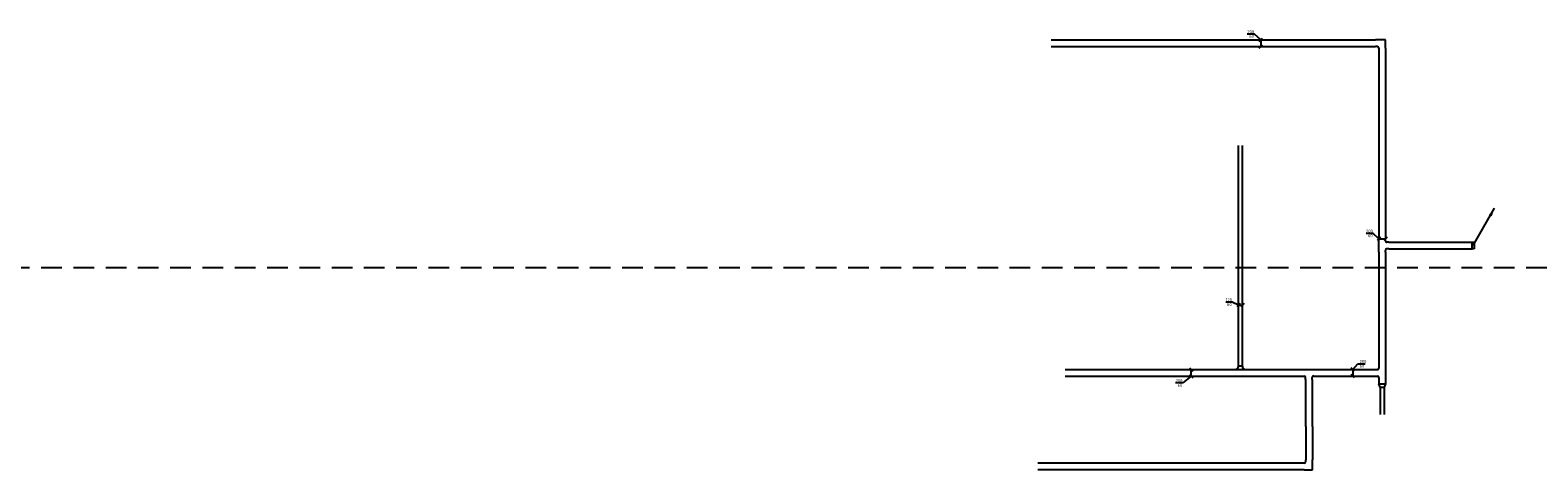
# Model space of a CAD drawing. Header units: millimetres. Extents: x -28157 to 193371, y -2151 to 171990.
# Tile 10 of 31: x 15135 to 60668, y 65871 to 79139. Entities that reach past the tile are written whole.
import ezdxf

# ---------------------------------------------------------------- set-up
doc = ezdxf.new("R2010")
doc.units = ezdxf.units.MM
doc.header["$LTSCALE"] = 50
doc.linetypes.add('2322122_a', pattern=[19.5, 12.5, -7])
doc.layers.get('0').update_dxf_attribs({"linetype": 'CONTINUOUS'})
for name, color, linetype in [('EL6131--_KG_D', 6, 'CONTINUOUS'), ('EM6131--_KG', 7, 'CONTINUOUS'), ('Sparingen Heegt', 6, 'CONTINUOUS')]:
    doc.layers.add(name, color=color, linetype=linetype)
doc.layers.add('Referentiepunt', color=253, linetype='CONTINUOUS', plot=False)
doc.styles.add('BURO-012', font='BUROFONT.shx', dxfattribs={"height": 120})
doc.styles.add('STABICAD-018', font='ISOCP.SHX', dxfattribs={"height": 90})

# ---------------------------------------------------------------- blocks, each defined once
blk = doc.blocks.new('*U384')
at = {"color": 0, "linetype": 'Continuous'}
for p, q in [((0, 155, -2730), (0, -155, -2730)), ((95, 60, -2730), (100, 60, -2730)), ((100, -60, -2730), (100, 60, -2730)), ((100, -60, -2730), (95, -60, -2730))]:
    blk.add_line(p, q, dxfattribs=at)
for centre, start, end in [((95, 155, -2730), 180, 270), ((95, -155, -2730), 90, 180)]:
    blk.add_arc(centre, 95, start, end, dxfattribs=at)
at = {"layer": 'Sparingen Heegt', "color": 2, "style": 'BURO-012'}
for tag in ['ELEMENTCODE', 'POSITIONCODE', 'SECTIONCODE']:
    blk.add_attdef(tag, (51684, 68898, 2730), '', height=2, dxfattribs=at)
at = {"layer": 'Sparingen Heegt', "style": 'BURO-012'}
blk.add_attdef('CODE', (51684, 68898, 2730), '', height=1.8, dxfattribs=at)
blk = doc.blocks.new('*U385')
at = {"color": 0, "linetype": 'Continuous'}
for p, q in [((0, 60, -2730), (6656, 60, -2730)), ((0, -60, -2730), (6656, -60, -2730))]:
    blk.add_line(p, q, dxfattribs=at)
at = {"layer": 'Sparingen Heegt', "color": 2, "style": 'BURO-012'}
for tag in ['ELEMENTCODE', 'POSITIONCODE', 'SECTIONCODE']:
    blk.add_attdef(tag, (51684, 68998, 2730), '', height=2, dxfattribs=at)
at = {"layer": 'Sparingen Heegt', "style": 'BURO-012'}
blk.add_attdef('CODE', (51684, 68998, 2730), '', height=1.8, dxfattribs=at)
blk = doc.blocks.new('*U390')
at = {"color": 0, "linetype": 'Continuous'}
for p, q in [((0, 100, -2730), (7162, 100, -2730)), ((0, -100, -2730), (7162, -100, -2730))]:
    blk.add_line(p, q, dxfattribs=at)
at = {"layer": 'Sparingen Heegt', "color": 2, "style": 'BURO-012'}
for tag in ['ELEMENTCODE', 'POSITIONCODE', 'SECTIONCODE']:
    blk.add_attdef(tag, (46391, 68798, 2730), '', height=2, dxfattribs=at)
at = {"layer": 'Sparingen Heegt', "style": 'BURO-012'}
blk.add_attdef('CODE', (46391, 68798, 2730), '', height=1.8, dxfattribs=at)
blk = doc.blocks.new('*U316')
at = {"color": 0, "linetype": 'Continuous'}
for p, q in [((0, 100, -2730), (9793, 100, -2730)), ((0, -100, -2730), (9793, -100, -2730))]:
    blk.add_line(p, q, dxfattribs=at)
at = {"layer": 'Sparingen Heegt', "color": 2, "style": 'BURO-012'}
for tag in ['ELEMENTCODE', 'POSITIONCODE', 'SECTIONCODE']:
    blk.add_attdef(tag, (45974, 78743, 2730), '', height=2, dxfattribs=at)
at = {"layer": 'Sparingen Heegt', "style": 'BURO-012'}
blk.add_attdef('CODE', (45974, 78743, 2730), '', height=1.8, dxfattribs=at)
blk = doc.blocks.new('*U318')
at = {"color": 0, "linetype": 'Continuous'}
for p, q in [((-150, 100, -2730), (-200, 100, -2730)), ((-100, 150, -2730), (-100, 200, -2730)), ((100, 150, -2730), (100, 200, -2730)), ((100, -100, -2730), (100, 150, -2730)), ((-150, -100, -2730), (-200, -100, -2730)), ((-150, -100, -2730), (100, -100, -2730))]:
    blk.add_line(p, q, dxfattribs=at)
blk.add_arc((-150, 150, -2730), 50, 270, 0, dxfattribs=at)
at = {"layer": 'Sparingen Heegt', "color": 2, "style": 'BURO-012'}
for tag in ['ELEMENTCODE', 'POSITIONCODE', 'SECTIONCODE']:
    blk.add_attdef(tag, (55966, 78743, 2730), '', height=2, dxfattribs=at)
at = {"layer": 'Sparingen Heegt', "style": 'BURO-012'}
blk.add_attdef('CODE', (55966, 78743, 2730), '', height=1.8, dxfattribs=at)
blk = doc.blocks.new('*U381')
at = {"color": 0, "linetype": 'Continuous'}
for p, q in [((0, 100, -2730), (5704, 100, -2730)), ((0, -100, -2730), (5704, -100, -2730))]:
    blk.add_line(p, q, dxfattribs=at)
at = {"layer": 'Sparingen Heegt', "color": 2, "style": 'BURO-012'}
for tag in ['ELEMENTCODE', 'POSITIONCODE', 'SECTIONCODE']:
    blk.add_attdef(tag, (55966, 78543, 2730), '', height=2, dxfattribs=at)
at = {"layer": 'Sparingen Heegt', "style": 'BURO-012'}
blk.add_attdef('CODE', (55966, 78543, 2730), '', height=1.8, dxfattribs=at)
blk = doc.blocks.new('*U382')
at = {"color": 0, "linetype": 'Continuous'}
for p, q in [((0, 100, -2730), (2414, 100, -2730)), ((0, -100, -2730), (2414, -100, -2730))]:
    blk.add_line(p, q, dxfattribs=at)
at = {"layer": 'Sparingen Heegt', "color": 2, "style": 'BURO-012'}
for tag, p in [('ELEMENTCODE', (56166, 72639, 2730)), ('SECTIONCODE', (56166, 72639, 2730)), ('POSITIONCODE', (56766, 72789, 2730))]:
    blk.add_attdef(tag, p, '', height=2, dxfattribs=at)
at = {"layer": 'Sparingen Heegt', "style": 'BURO-012'}
blk.add_attdef('CODE', (56166, 72639, 2730), '', height=1.8, dxfattribs=at)
blk = doc.blocks.new('*U311')
at = {"color": 0, "linetype": 'Continuous'}
for p, q in [((-187, 91, -2730), (-381, 91, -2730)), ((0, 0, -2730), (-187, 91, -2730)), ((50, 50, -2730), (-50, -50, -2730)), ((0, 0, -2730), (120, 0, -2730)), ((170, 50, -2730), (70, -50, -2730))]:
    blk.add_line(p, q, dxfattribs=at)
at = {"color": 0, "linetype": 'Continuous', "style": 'STABICAD-018'}
for s, p in [('120', (-381, 116, -2730)), ('60', (-342, -24, -2730))]:
    blk.add_text(s, height=90, dxfattribs=at).set_placement(p)
at = {"layer": 'Sparingen Heegt', "style": 'BURO-012'}
blk.add_attdef('CODE', (51624, 70840, 2730), '', height=1.8, dxfattribs=at)
blk = doc.blocks.new('*U309')
at = {"color": 0, "linetype": 'Continuous'}
for p, q in [((0, 0, -2730), (-258, -205, -2730)), ((-50, 250, -2730), (50, 150, -2730)), ((-50, 50, -2730), (50, -50, -2730)), ((0, 0, -2730), (0, 200, -2730)), ((-258, -205, -2730), (-473, -205, -2730))]:
    blk.add_line(p, q, dxfattribs=at)
at = {"color": 0, "linetype": 'Continuous', "style": 'STABICAD-018'}
for s, p in [('200', (-473, -180, -2730)), ('60', (-413, -320, -2730))]:
    blk.add_text(s, height=90, dxfattribs=at).set_placement(p)
at = {"layer": 'Sparingen Heegt', "style": 'BURO-012'}
blk.add_attdef('CODE', (50202, 68698, 2730), '', height=1.8, dxfattribs=at)
blk = doc.blocks.new('*U308')
at = {"color": 0, "linetype": 'Continuous'}
for p, q in [((50, -50, -2730), (-50, 50, -2730)), ((0, 0, -2730), (152, 174, -2730)), ((0, 0, -2730), (0, -200, -2730)), ((152, 174, -2730), (366, 174, -2730)), ((50, -250, -2730), (-50, -150, -2730))]:
    blk.add_line(p, q, dxfattribs=at)
at = {"color": 0, "linetype": 'Continuous', "style": 'STABICAD-018'}
for s, p in [('200', (202, 199, -2730)), ('60', (202, 59, -2730))]:
    blk.add_text(s, height=90, dxfattribs=at).set_placement(p)
at = {"layer": 'Sparingen Heegt', "style": 'BURO-012'}
blk.add_attdef('CODE', (55404, 68898, 2730), '', height=1.8, dxfattribs=at)
blk = doc.blocks.new('*U307')
at = {"color": 0, "linetype": 'Continuous'}
for p, q in [((-173, 167, -2730), (-388, 167, -2730)), ((0, 0, -2730), (-173, 167, -2730)), ((50, 50, -2730), (-50, -50, -2730)), ((0, 0, -2730), (200, 0, -2730)), ((250, 50, -2730), (150, -50, -2730))]:
    blk.add_line(p, q, dxfattribs=at)
at = {"color": 0, "linetype": 'Continuous', "style": 'STABICAD-018'}
for s, p in [('200', (-388, 192, -2730)), ('60', (-328, 52, -2730))]:
    blk.add_text(s, height=90, dxfattribs=at).set_placement(p)
at = {"layer": 'Sparingen Heegt', "style": 'BURO-012'}
blk.add_attdef('CODE', (55866, 72839, 2730), '', height=1.8, dxfattribs=at)
blk = doc.blocks.new('*U310')
at = {"color": 0, "linetype": 'Continuous'}
for p, q in [((-190, 179, -2730), (-405, 179, -2730)), ((0, 0, -2730), (-190, 179, -2730)), ((-50, -50, -2730), (50, 50, -2730)), ((0, 0, -2730), (0, -200, -2730)), ((-50, -250, -2730), (50, -150, -2730))]:
    blk.add_line(p, q, dxfattribs=at)
at = {"color": 0, "linetype": 'Continuous', "style": 'STABICAD-018'}
for s, p in [('200', (-405, 204, -2730)), ('60', (-345, 64, -2730))]:
    blk.add_text(s, height=90, dxfattribs=at).set_placement(p)
at = {"layer": 'Sparingen Heegt', "style": 'BURO-012'}
blk.add_attdef('CODE', (52298, 78843, 2730), '', height=1.8, dxfattribs=at)
blk = doc.blocks.new('*U317')
at = {"color": 0, "linetype": 'Continuous'}
for p, q in [((-130, 100, -2730), (-30, 100, -2730)), ((-130, -100, -2730), (-30, -100, -2730))]:
    blk.add_line(p, q, dxfattribs=at)
at = {"layer": 'Sparingen Heegt', "color": 2, "style": 'BURO-012'}
for tag in ['SECTIONCODE', 'ELEMENTCODE', 'POSITIONCODE']:
    blk.add_attdef(tag, (58710, 72639, 2730), '', height=2, dxfattribs=at)
at = {"layer": 'Sparingen Heegt', "style": 'BURO-012'}
blk.add_attdef('CODE', (58710, 72639, 2730), '', height=1.8, dxfattribs=at)
blk = doc.blocks.new('*U315')
at = {"linetype": 'Continuous'}
for color, points in [(2, [(650, 1126), (568, 884), (482, 934)]), (0, [(30, 100), (-30, 100), (-30, -100), (-17, 58)])]:
    blk.add_hatch(color=color, dxfattribs=at).paths.add_polyline_path(points, flags=0)
at = {"color": 2, "linetype": 'Continuous'}
for p, q in [((0, 0, -2860), (650, 1126, -2860)), ((-30, 100, -2860), (-30, 0, -2860)), ((-30, -100, -2860), (-30, 0, -2860))]:
    blk.add_line(p, q, dxfattribs=at)
at = {"color": 0, "linetype": 'Continuous'}
for p, q in [((-30, 100, -2860), (30, 100, -2860)), ((-30, -100, -2860), (-30, 100, -2860)), ((30, 100, -2860), (30, -100, -2860)), ((30, -100, -2860), (-30, -100, -2860))]:
    blk.add_line(p, q, dxfattribs=at)
at = {"layer": 'Sparingen Heegt', "color": 2}
for tag, p, style in [('SECTIONCODE', (58710, 72789, 2929), 'BURO-012'), ('POSITIONCODE', (58710, 72789, 2929), 'BURO-012'), ('ELEMENTCODE', (58710, 72639, 2860), 'BURO-012'), ('FLOORCODE', (58760, 72639, 2860), 'STABICAD-018')]:
    blk.add_attdef(tag, p, '', height=2, dxfattribs=dict(at, style=style))
at = {"layer": 'Sparingen Heegt', "style": 'STABICAD-018'}
blk.add_attdef('CODE', (58710, 72739, 2860), '', height=1.8, dxfattribs=at)
blk = doc.blocks.new('*U388')
at = {"color": 0, "linetype": 'Continuous'}
for p, q in [((0, 100, -2730), (3441, 100, -2730)), ((0, -100, -2730), (3441, -100, -2730))]:
    blk.add_line(p, q, dxfattribs=at)
at = {"layer": 'Sparingen Heegt', "color": 2, "style": 'BURO-012'}
for tag in ['ELEMENTCODE', 'POSITIONCODE', 'SECTIONCODE']:
    blk.add_attdef(tag, (55966, 72439, 2730), '', height=2, dxfattribs=at)
at = {"layer": 'Sparingen Heegt', "style": 'BURO-012'}
blk.add_attdef('CODE', (55966, 72439, 2730), '', height=1.8, dxfattribs=at)
blk = doc.blocks.new('*U383')
at = {"color": 0, "linetype": 'Continuous'}
for p, q in [((-145, 100, -2730), (-200, 100, -2730)), ((-100, 200, -2730), (-100, 145, -2730)), ((100, 200, -2730), (100, 145, -2730)), ((200, 100, -2730), (145, 100, -2730)), ((200, -100, -2730), (-200, -100, -2730))]:
    blk.add_line(p, q, dxfattribs=at)
for centre, start, end in [((-145, 145, -2730), 270, 0), ((145, 145, -2730), 180, 270)]:
    blk.add_arc(centre, 45, start, end, dxfattribs=at)
at = {"layer": 'Sparingen Heegt', "color": 2, "style": 'BURO-012'}
for tag in ['ELEMENTCODE', 'POSITIONCODE', 'SECTIONCODE']:
    blk.add_attdef(tag, (55966, 72639, 2730), '', height=2, dxfattribs=at)
at = {"layer": 'Sparingen Heegt', "style": 'BURO-012'}
blk.add_attdef('CODE', (55966, 72639, 2730), '', height=1.8, dxfattribs=at)
blk = doc.blocks.new('*U386')
at = {"color": 0, "linetype": 'Continuous'}
for p, q in [((-145, 100, -2730), (-200, 100, -2730)), ((-100, 200, -2730), (-100, 145, -2730)), ((100, 200, -2730), (100, 145, -2730)), ((200, 100, -2730), (145, 100, -2730)), ((200, -100, -2730), (-200, -100, -2730))]:
    blk.add_line(p, q, dxfattribs=at)
for centre, start, end in [((-145, 145, -2730), 270, 0), ((145, 145, -2730), 180, 270)]:
    blk.add_arc(centre, 45, start, end, dxfattribs=at)
at = {"layer": 'Sparingen Heegt', "color": 2, "style": 'BURO-012'}
for tag in ['ELEMENTCODE', 'POSITIONCODE', 'SECTIONCODE']:
    blk.add_attdef(tag, (55966, 68798, 2730), '', height=2, dxfattribs=at)
blk = doc.blocks.new('*U387')
at = {"color": 0, "linetype": 'Continuous'}
for p, q in [((0, 100, -2730), (128, 100, -2730)), ((0, -100, -2730), (128, -100, -2730))]:
    blk.add_line(p, q, dxfattribs=at)
at = {"layer": 'Sparingen Heegt', "color": 2, "style": 'BURO-012'}
for tag in ['ELEMENTCODE', 'POSITIONCODE', 'SECTIONCODE']:
    blk.add_attdef(tag, (55966, 68598, 2730), '', height=2, dxfattribs=at)
at = {"layer": 'Sparingen Heegt', "style": 'BURO-012'}
blk.add_attdef('CODE', (55966, 68598, 2730), '', height=1.8, dxfattribs=at)
blk = doc.blocks.new('*U377')
at = {"color": 0, "linetype": 'Continuous'}
for p, q in [((0, 100, -2730), (1003, 100, -2730)), ((0, -100, -2730), (1003, -100, -2730))]:
    blk.add_line(p, q, dxfattribs=at)
at = {"layer": 'Sparingen Heegt', "color": 2, "style": 'BURO-012'}
for tag, p in [('ELEMENTCODE', (53758, 67174, 2730)), ('SECTIONCODE', (53758, 67174, 2730)), ('POSITIONCODE', (53908, 66673, 2730))]:
    blk.add_attdef(tag, p, '', height=2, dxfattribs=at)
at = {"layer": 'Sparingen Heegt', "style": 'BURO-012'}
blk.add_attdef('CODE', (53758, 67174, 2730), '', height=1.8, dxfattribs=at)
blk = doc.blocks.new('*U376')
at = {"color": 0, "linetype": 'Continuous'}
for p, q in [((-150, 100, -2730), (-200, 100, -2730)), ((-100, 150, -2730), (-100, 200, -2730)), ((100, 150, -2730), (100, 200, -2730)), ((100, -100, -2730), (100, 150, -2730)), ((-150, -100, -2730), (-200, -100, -2730)), ((-150, -100, -2730), (100, -100, -2730))]:
    blk.add_line(p, q, dxfattribs=at)
blk.add_arc((-150, 150, -2730), 50, 270, 0, dxfattribs=at)
at = {"layer": 'Sparingen Heegt', "color": 2, "style": 'BURO-012'}
for tag in ['ELEMENTCODE', 'POSITIONCODE', 'SECTIONCODE']:
    blk.add_attdef(tag, (53758, 65971, 2730), '', height=2, dxfattribs=at)
blk = doc.blocks.new('*U378')
at = {"color": 0, "linetype": 'Continuous'}
for p, q in [((0, 100, -2730), (7994, 100, -2730)), ((0, -100, -2730), (7994, -100, -2730))]:
    blk.add_line(p, q, dxfattribs=at)
at = {"layer": 'Sparingen Heegt', "color": 2, "style": 'BURO-012'}
for tag, p in [('POSITIONCODE', (49562, 65821, 2730)), ('ELEMENTCODE', (53558, 65971, 2730)), ('SECTIONCODE', (53558, 65971, 2730))]:
    blk.add_attdef(tag, p, '', height=2, dxfattribs=at)
blk = doc.blocks.new('*U380')
at = {"color": 0, "linetype": 'Continuous'}
for p, q in [((0, 100, -2730), (100, 60, -2730)), ((0, -100, -2730), (0, 100, -2730)), ((100, -60, -2730), (100, 60, -2730)), ((100, -60, -2730), (0, -100, -2730))]:
    blk.add_line(p, q, dxfattribs=at)
at = {"layer": 'Sparingen Heegt', "color": 2}
for tag, p, style in [('ELEMENTCODE', (55966, 68570, 2730), 'STABICAD-018'), ('POSITIONCODE', (55966, 68470, 2730), 'BURO-012'), ('SECTIONCODE', (55966, 68470, 2730), 'BURO-012')]:
    blk.add_attdef(tag, p, '', height=2, dxfattribs=dict(at, style=style))
blk = doc.blocks.new('*U379')
at = {"color": 0, "linetype": 'Continuous'}
for p, q in [((0, 60, -2730), (827, 60, -2730)), ((0, -60, -2730), (827, -60, -2730))]:
    blk.add_line(p, q, dxfattribs=at)
at = {"layer": 'Sparingen Heegt', "color": 2, "style": 'BURO-012'}
for tag in ['ELEMENTCODE', 'POSITIONCODE', 'SECTIONCODE']:
    blk.add_attdef(tag, (55966, 68370, 2730), '', height=2, dxfattribs=at)
blk = doc.blocks.new('*U392')
at = {"color": 0, "linetype": 'Continuous'}
for p, q in [((0, 100, -2730), (1418, 100, -2730)), ((0, -100, -2730), (1418, -100, -2730))]:
    blk.add_line(p, q, dxfattribs=at)
at = {"layer": 'Sparingen Heegt', "color": 2, "style": 'BURO-012'}
for tag, p in [('ELEMENTCODE', (53753, 68598, 2730)), ('SECTIONCODE', (53753, 68598, 2730)), ('POSITIONCODE', (53903, 67927, 2730))]:
    blk.add_attdef(tag, p, '', height=2, dxfattribs=at)
blk = doc.blocks.new('*U389')
at = {"color": 0, "linetype": 'Continuous'}
for p, q in [((-145, 100, -2730), (-200, 100, -2730)), ((-100, 200, -2730), (-100, 145, -2730)), ((100, 200, -2730), (100, 145, -2730)), ((200, 100, -2730), (145, 100, -2730)), ((200, -100, -2730), (-200, -100, -2730))]:
    blk.add_line(p, q, dxfattribs=at)
for centre, start, end in [((-145, 145, -2730), 270, 0), ((145, 145, -2730), 180, 270)]:
    blk.add_arc(centre, 45, start, end, dxfattribs=at)
at = {"layer": 'Sparingen Heegt', "color": 2, "style": 'BURO-012'}
for tag in ['ELEMENTCODE', 'POSITIONCODE', 'SECTIONCODE']:
    blk.add_attdef(tag, (53753, 68798, 2730), '', height=2, dxfattribs=at)
blk = doc.blocks.new('*U391')
at = {"color": 0, "linetype": 'Continuous'}
for p, q in [((0, 100, -2730), (1813, 100, -2730)), ((0, -100, -2730), (1813, -100, -2730))]:
    blk.add_line(p, q, dxfattribs=at)
at = {"layer": 'Sparingen Heegt', "color": 2, "style": 'BURO-012'}
for tag, p in [('ELEMENTCODE', (53953, 68798, 2730)), ('SECTIONCODE', (53953, 68798, 2730)), ('POSITIONCODE', (54859, 68948, 2730))]:
    blk.add_attdef(tag, p, '', height=2, dxfattribs=at)
at = {"layer": 'Sparingen Heegt', "style": 'BURO-012'}
blk.add_attdef('CODE', (53953, 68798, 2730), '', height=1.8, dxfattribs=at)

msp = doc.modelspace()

# ---------------------------------------------------------------- linework, layer by layer
at = {"layer": 'Referentiepunt', "linetype": '2322122_a'}
msp.add_line((175015.59386, 71964.27115), (-28157.25933, 71964.27115), dxfattribs=at)

# ---------------------------------------------------------------- block references
at = {"layer": 'EL6131--_KG_D', "linetype": 'Continuous'}
for name, p in [('*U316', (45973.86823, 78743.04135, 2730)), ('*U315', (58710.24948, 72639.19751, 2860)), ('*U382', (56166.47546, 72639.19751, 2730)), ('*U317', (58710.24948, 72639.19751, 2730)), ('*U390', (46391.00082, 68798.25674, 2730)), ('*U391', (53953.3914, 68798.25674, 2730)), ('*U376', (53757.82989, 65970.77329, 2730))]:
    msp.add_blockref(name, p, dxfattribs=at)
for name, p, rotation in [('*U318', (55966.47546, 78743.04135, 2730), 90.00000000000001), ('*U381', (55966.47546, 78543.04135, 2730), 270), ('*U385', (51683.88818, 68998.25674, 2730), 90.00000000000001), ('*U383', (55966.47546, 72639.19751, 2730), 270), ('*U388', (55966.47546, 72439.19751, 2730), 270), ('*U384', (51683.88818, 68898.25674, 2730), 90.00000000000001), ('*U389', (53753.3914, 68798.25674, 2730), 180), ('*U386', (55966.47546, 68798.25674, 2730), 90.00000000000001), ('*U392', (53753.3914, 68598.25674, 2730), 270), ('*U387', (55966.47546, 68598.25674, 2730), 270), ('*U380', (55966.47546, 68470.17695, 2730), 270), ('*U379', (55966.47546, 68370.17695, 2730), 270), ('*U377', (53757.82989, 67173.8478, 2730), 270), ('*U378', (53557.82989, 65970.77329, 2730), 180)]:
    msp.add_blockref(name, p, dxfattribs=dict(at, rotation=rotation))
at = {"layer": 'EM6131--_KG', "linetype": 'Continuous'}
for name, p in [('*U310', (52297.69574, 78843.04135, 2730)), ('*U307', (55866.47546, 72839.19751, 2730)), ('*U311', (51623.88818, 70840.30197, 2730)), ('*U309', (50201.5448, 68698.25674, 2730)), ('*U308', (55083.21995, 68898.25674, 2730))]:
    msp.add_blockref(name, p, dxfattribs=at)

doc.saveas('drawing.dxf')
